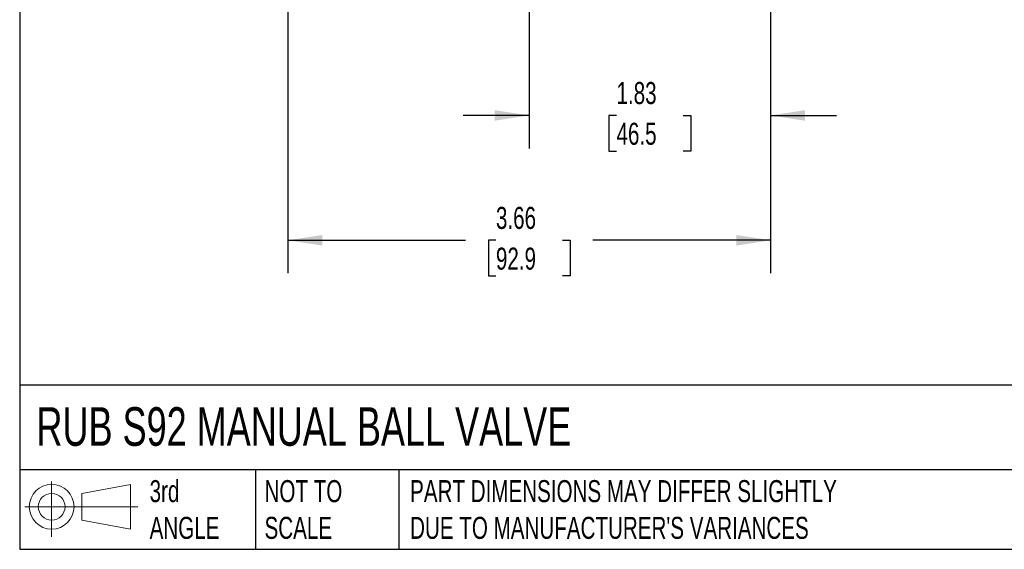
# Model space of a CAD drawing. Header units: inches. Extents: x 0.5 to 21.5, y 0.5 to 16.5.
# Tile 1 of 11: x 0.5 to 8, y 0.5 to 4.5. Entities that reach past the tile are written whole.
import ezdxf

# ---------------------------------------------------------------- set-up
doc = ezdxf.new("R2010")
doc.units = ezdxf.units.IN
doc.header["$LTSCALE"] = 2
doc.header["$MEASUREMENT"] = 0
doc.linetypes.add('SLD-Solid', pattern=[0])
doc.layers.add('DIMENSIONS', color=140, linetype='SLD-Solid', lineweight=25)
doc.layers.add('TEXT', color=140, linetype='SLD-Solid', lineweight=25)
doc.layers.add('SLD-DEFPOINTS', color=7, linetype='Continuous')
doc.styles.add('SLDTEXTSTYLE0', font='TXT', dxfattribs={"width": 0.7})
doc.dimstyles.new('SLDDIMSTYLE0', dxfattribs={"dimtxt": 0.169922, "dimasz": 0.26, "dimexe": 0, "dimexo": 0.0625, "dimgap": 0.04248, "dimtad": 0, "dimtih": 1, "dimtoh": 1, "dimrnd": 1e-09, "dimzin": 12, "dimdsep": 46, "dimtxsty": 'SLDTEXTSTYLE0', "dimsah": 1, "dimcen": 0.09, "dimadec": 0, "dimazin": 3, "dimtfac": 1, "dimtofl": 0, "dimtmove": 0, "dimatfit": 3, "dimfxl": 0, "dimfrac": 2, "dimtolj": 1, "dimtzin": 12, "dimarcsym": 0})
doc.dimstyles.new('SLDDIMSTYLE1', dxfattribs={"dimtxt": 0.169922, "dimasz": 0.26, "dimexe": 0, "dimexo": 0.0625, "dimgap": 0.04248, "dimtad": 0, "dimtih": 1, "dimtoh": 1, "dimrnd": 1e-09, "dimzin": 12, "dimdsep": 46, "dimtxsty": 'SLDTEXTSTYLE0', "dimsah": 1, "dimcen": 0.09, "dimadec": 0, "dimazin": 3, "dimtfac": 1, "dimtmove": 0, "dimatfit": 0, "dimfxl": 0, "dimfrac": 2, "dimtolj": 1, "dimtzin": 12, "dimarcsym": 0})

# ---------------------------------------------------------------- blocks, each defined once
blk = doc.blocks.new('Block11')
at = {"color": 7, "linetype": 'SLD-Solid', "lineweight": 18}
for p, q in [((0.2038, 0.4182), (0.2038, 0)), ((0.4315, 0.3281), (0.8012, 0.3962)), ((0.8012, 0.3962), (0.8012, 0.0576)), ((0.4315, 0.1257), (0.4315, 0.3281)), ((0, 0.2269), (0.8562, 0.2269)), ((0.4315, 0.1257), (0.8012, 0.0576))]:
    blk.add_line(p, q, dxfattribs=at)
for radius in [0.1693, 0.1012]:
    blk.add_circle((0.2038, 0.2269), radius, dxfattribs=at)
blk = doc.blocks.new('Block12')
at = {"layer": 'SLD-DEFPOINTS'}
blk.add_blockref('Block11', (0, 0), dxfattribs=at)
blk = doc.blocks.new('_D_2')
at = {"layer": 'DIMENSIONS'}
for p, q in [((4.3586, 6.2883), (4.3586, 3.533)), ((6.1893, 4.7204), (6.1893, 3.533)), ((4.3586, 3.783), (3.8586, 3.783)), ((5.0215, 3.783), (4.9645, 3.783)), ((4.9645, 3.783), (4.9645, 3.513)), ((5.5264, 3.783), (5.5835, 3.783)), ((5.5835, 3.783), (5.5835, 3.513)), ((6.1893, 3.783), (6.6893, 3.783)), ((4.9645, 3.513), (5.0215, 3.513)), ((5.5835, 3.513), (5.5264, 3.513))]:
    blk.add_line(p, q, dxfattribs=at)
for points in [[(4.3586, 3.783), (4.0986, 3.823), (4.0986, 3.743)], [(6.1893, 3.783), (6.4493, 3.743), (6.4493, 3.823)]]:
    blk.add_solid(points, dxfattribs=at)
at = {"layer": 'DIMENSIONS', "char_height": 0.16667, "attachment_point": 1, "style": 'SLDTEXTSTYLE0'}
for s, insert in [('1.83', (5.0215, 4.0359)), ('46.5', (5.0215, 3.7278))]:
    blk.add_mtext(s, dxfattribs=dict(at, insert=insert))
blk = doc.blocks.new('_D_3')
at = {"layer": 'DIMENSIONS'}
for p, q in [((2.5319, 4.7204), (2.5319, 2.5882)), ((6.1893, 4.7204), (6.1893, 2.5882)), ((2.5319, 2.8382), (3.8779, 2.8382)), ((4.1081, 2.8382), (4.0511, 2.8382)), ((4.0511, 2.8382), (4.0511, 2.5681)), ((4.6131, 2.8382), (4.6701, 2.8382)), ((4.6701, 2.8382), (4.6701, 2.5681)), ((6.1893, 2.8382), (4.8433, 2.8382)), ((4.0511, 2.5681), (4.1081, 2.5681)), ((4.6701, 2.5681), (4.6131, 2.5681))]:
    blk.add_line(p, q, dxfattribs=at)
for points in [[(2.5319, 2.8382), (2.7919, 2.7982), (2.7919, 2.8782)], [(6.1893, 2.8382), (5.9293, 2.8782), (5.9293, 2.7982)]]:
    blk.add_solid(points, dxfattribs=at)
at = {"layer": 'DIMENSIONS', "char_height": 0.16667, "attachment_point": 1, "style": 'SLDTEXTSTYLE0'}
for s, insert in [('3.66', (4.1081, 3.091)), ('92.9', (4.1081, 2.7829))]:
    blk.add_mtext(s, dxfattribs=dict(at, insert=insert))

msp = doc.modelspace()

# ---------------------------------------------------------------- linework, layer by layer
at = {"layer": 'TEXT'}
for p, q in [((0.5, 16.5), (0.5, 0.5)), ((21.5, 1.7422), (0.5, 1.7422)), ((21.5, 1.1), (0.5, 1.1)), ((2.287, 1.1), (2.287, 0.5)), ((3.373, 1.1), (3.373, 0.5)), ((0.5, 0.5), (21.5, 0.5))]:
    msp.add_line(p, q, dxfattribs=at)

# ---------------------------------------------------------------- block references
at = {"layer": 'SLD-DEFPOINTS'}
msp.add_blockref('Block12', (0.5384, 0.5948), dxfattribs=at)

# ---------------------------------------------------------------- texts
at = {"layer": 'TEXT', "attachment_point": 1, "style": 'SLDTEXTSTYLE0'}
for s, insert, char_height in [('RUB S92 MANUAL BALL VALVE', (0.6272, 1.5749), 0.291667), ('3rd^JANGLE', (1.4843, 1.0234), 0.16667), ('NOT TO^JSCALE', (2.3549, 1.0234), 0.166667), ("PART DIMENSIONS MAY DIFFER SLIGHTLY ^JDUE TO MANUFACTURER'S VARIANCES", (3.4577, 1.0234), 0.166667)]:
    msp.add_mtext(s, dxfattribs=dict(at, insert=insert, char_height=char_height))

# ---------------------------------------------------------------- dimensions: what is measured, and where the dimension line sits
at = {"layer": 'DIMENSIONS'}
for base, p1, p2, dimstyle, picture, middle in [((6.1893, 3.783), (4.3586, 6.3883), (6.1893, 4.8204), 'SLDDIMSTYLE1', '_D_2', (5.274, 3.783)), ((2.5319, 2.8382), (6.1893, 4.8204), (2.5319, 4.8204), 'SLDDIMSTYLE0', '_D_3', (4.3606, 2.8382))]:
    dim = msp.add_linear_dim(base=base, p1=p1, p2=p2, dimstyle=dimstyle, dxfattribs=at)
    dim.commit()
    dim.dimension.update_dxf_attribs({"geometry": picture, "text_midpoint": middle, "dimtype": 160})

doc.saveas('drawing.dxf')
